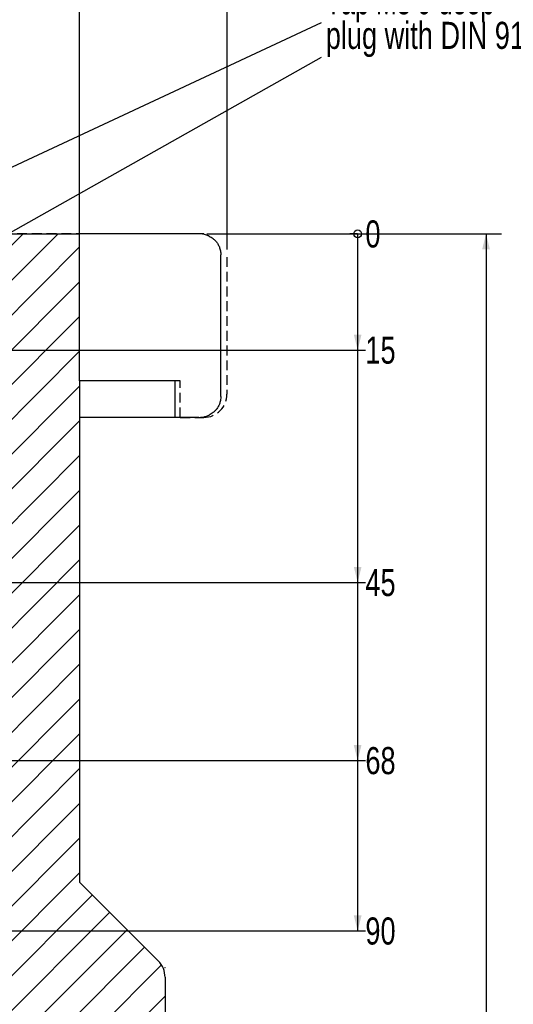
# Model space of a CAD drawing. Header units: millimetres. Extents: x 8 to 862, y 8 to 585.
# Tile 56 of 84: x 411 to 475, y 330 to 457. Entities that reach past the tile are written whole.
import ezdxf

# ---------------------------------------------------------------- set-up
doc = ezdxf.new("R2010")
doc.units = ezdxf.units.MM
doc.header["$PDSIZE"] = -1
doc.linetypes.add('HIDDEN', pattern=[1.905, 1.27, -0.635])
for name, color, linetype in [('DIMENSIONS', 2, 'Continuous'), ('HATCH', 3, 'Continuous'), ('HIDDEN', 3, 'HIDDEN'), ('TEXT', 2, 'Continuous')]:
    doc.layers.add(name, color=color, linetype=linetype)
doc.layers.add('OUTLINE', color=7, linetype='Continuous', lineweight=25)
doc.styles.add('SLDTEXTSTYLE0', font='TXT', dxfattribs={"width": 0.75})
doc.styles.add('SLDTEXTSTYLE3', font='TXT', dxfattribs={"width": 0.692308})
doc.dimstyles.new('SLDDIMSTYLE19', dxfattribs={"dimtxt": 0.18, "dimasz": 2, "dimexe": 0, "dimexo": 0.0625, "dimgap": 0, "dimtad": 0, "dimtih": 1, "dimtoh": 1, "dimdec": 0, "dimrnd": 1e-09, "dimzin": 0, "dimdsep": 46, "dimtxsty": 'Standard', "dimsah": 1, "dimcen": 0.09, "dimadec": 0, "dimazin": 0, "dimtfac": 2, "dimtdec": 0, "dimtofl": 0, "dimtmove": 0, "dimatfit": 3, "dimfxl": 0, "dimfrac": 2, "dimtolj": 1, "dimtzin": 0, "dimarcsym": 0})
doc.dimstyles.new('SLDDIMSTYLE2', dxfattribs={"dimtxt": 3.5, "dimasz": 2, "dimexe": 0, "dimexo": 0.0625, "dimgap": 0.875, "dimtad": 1, "dimrnd": 1e-09, "dimzin": 12, "dimdsep": 46, "dimtxsty": 'SLDTEXTSTYLE0', "dimsah": 1, "dimcen": 0.09, "dimadec": 0, "dimazin": 3, "dimtfac": 1, "dimtofl": 0, "dimtmove": 0, "dimatfit": 3, "dimfxl": 0, "dimfrac": 2, "dimtolj": 1, "dimtzin": 12, "dimarcsym": 0})
doc.dimstyles.new('SLDDIMSTYLE3', dxfattribs={"dimtxt": 3.5, "dimasz": 2, "dimexe": 0, "dimexo": 0.0625, "dimgap": 0.875, "dimtad": 1, "dimrnd": 1e-09, "dimzin": 12, "dimdsep": 46, "dimtxsty": 'SLDTEXTSTYLE0', "dimsah": 1, "dimcen": 0.09, "dimadec": 0, "dimazin": 3, "dimtol": 1, "dimtp": 0.05, "dimtm": 0.05, "dimtfac": 1, "dimtofl": 0, "dimtmove": 0, "dimatfit": 3, "dimfxl": 0, "dimfrac": 2, "dimtolj": 1, "dimarcsym": 0})
doc.dimstyles.new('SLDDIMSTYLE4', dxfattribs={"dimtxt": 3.5, "dimasz": 2, "dimexe": 0, "dimexo": 0.0625, "dimgap": 0.875, "dimtad": 1, "dimrnd": 1e-09, "dimzin": 12, "dimdsep": 46, "dimtxsty": 'SLDTEXTSTYLE0', "dimsah": 1, "dimcen": 0.09, "dimadec": 0, "dimazin": 3, "dimtol": 1, "dimtp": 0.1, "dimtfac": 1, "dimtofl": 0, "dimtmove": 0, "dimatfit": 3, "dimfxl": 0, "dimfrac": 2, "dimtolj": 1, "dimarcsym": 0})
doc.dimstyles.new('SLDDIMSTYLE5', dxfattribs={"dimtxt": 3.5, "dimasz": 0.333333, "dimexe": 0, "dimexo": 0.0625, "dimgap": 0.875, "dimtad": 0, "dimtih": 1, "dimtoh": 1, "dimdec": 0, "dimrnd": 1e-09, "dimdsep": 46, "dimtxsty": 'SLDTEXTSTYLE0', "dimblk1": 'ORIGIN', "dimblk2": 'ORIGIN', "dimsah": 1, "dimcen": 0.09, "dimadec": 0, "dimazin": 2, "dimtfac": 1, "dimtdec": 0, "dimtofl": 0, "dimtmove": 0, "dimatfit": 3, "dimldrblk": 'ORIGIN', "dimfxl": 0, "dimfrac": 2, "dimtolj": 1, "dimtzin": 12, "dimarcsym": 0})
doc.dimstyles.new('SLDDIMSTYLE6', dxfattribs={"dimtxt": 3.5, "dimasz": 2, "dimexe": 0, "dimexo": 0.0625, "dimgap": 0.875, "dimtad": 0, "dimtih": 1, "dimtoh": 1, "dimrnd": 1e-09, "dimzin": 12, "dimdsep": 46, "dimtxsty": 'SLDTEXTSTYLE0', "dimsah": 1, "dimcen": 0.09, "dimadec": 0, "dimazin": 3, "dimtfac": 1, "dimtofl": 0, "dimtmove": 0, "dimatfit": 3, "dimfxl": 0, "dimfrac": 2, "dimtolj": 1, "dimtzin": 12, "dimarcsym": 0})

# ---------------------------------------------------------------- blocks, each defined once
blk = doc.blocks.new('_D_2')
at = {"layer": 'DIMENSIONS'}
for p, q in [((270.21, 427.83), (270.21, 472.14)), ((438.21, 427.83), (438.21, 472.14)), ((270.21, 470.14), (438.21, 470.14))]:
    blk.add_line(p, q, dxfattribs=at)
for points in [[(270.21, 470.14), (272.21, 469.64), (272.21, 470.64)], [(438.21, 470.14), (436.21, 470.64), (436.21, 469.64)]]:
    blk.add_solid(points, dxfattribs=at)
at = {"layer": 'DIMENSIONS', "char_height": 3.5, "attachment_point": 1, "style": 'SLDTEXTSTYLE0'}
for s, insert in [('%%c', (347.69, 474.65)), ('168', (352.97, 474.65))]:
    blk.add_mtext(s, dxfattribs=dict(at, insert=insert))
blk = doc.blocks.new('_Origin')
at = {"color": 0, "linetype": 'ByBlock', "lineweight": -2}
blk.add_line((0, 0), (-1, 0), dxfattribs=at)
blk.add_circle((0, 0), 0.5, dxfattribs=at)
blk = doc.blocks.new('_D_5')
at = {"layer": 'DIMENSIONS'}
blk.add_line((436.21, 429.83), (456.1, 429.83), dxfattribs=at)
blk.add_blockref('_Origin', (455.1, 429.83), dxfattribs=at)
at = {"layer": 'DIMENSIONS', "insert": (456.1, 431.57), "char_height": 3.5, "attachment_point": 1, "style": 'SLDTEXTSTYLE0'}
blk.add_mtext('0', dxfattribs=at)
blk = doc.blocks.new('_D_6')
at = {"layer": 'DIMENSIONS'}
for p, q in [((455.1, 429.83), (455.1, 414.83)), ((369.14, 414.83), (456.1, 414.83))]:
    blk.add_line(p, q, dxfattribs=at)
blk.add_solid([(455.1, 414.83), (455.6, 416.83), (454.6, 416.83)], dxfattribs=at)
at = {"layer": 'DIMENSIONS', "insert": (456.1, 416.57), "char_height": 3.5, "attachment_point": 1, "style": 'SLDTEXTSTYLE0'}
blk.add_mtext('15', dxfattribs=at)
blk = doc.blocks.new('_D_7')
at = {"layer": 'DIMENSIONS'}
for p, q in [((455.1, 414.83), (455.1, 384.83)), ((373.96, 384.83), (456.1, 384.83))]:
    blk.add_line(p, q, dxfattribs=at)
blk.add_solid([(455.1, 384.83), (455.6, 386.83), (454.6, 386.83)], dxfattribs=at)
at = {"layer": 'DIMENSIONS', "insert": (456.1, 386.57), "char_height": 3.5, "attachment_point": 1, "style": 'SLDTEXTSTYLE0'}
blk.add_mtext('45', dxfattribs=at)
blk = doc.blocks.new('_D_8')
at = {"layer": 'DIMENSIONS'}
for p, q in [((455.1, 384.83), (455.1, 361.83)), ((377.76, 361.83), (456.1, 361.83))]:
    blk.add_line(p, q, dxfattribs=at)
blk.add_solid([(455.1, 361.83), (455.6, 363.83), (454.6, 363.83)], dxfattribs=at)
at = {"layer": 'DIMENSIONS', "insert": (456.1, 363.57), "char_height": 3.5, "attachment_point": 1, "style": 'SLDTEXTSTYLE0'}
blk.add_mtext('68', dxfattribs=at)
blk = doc.blocks.new('_D_9')
at = {"layer": 'DIMENSIONS'}
for p, q in [((455.1, 361.83), (455.1, 339.83)), ((390.73, 339.83), (456.1, 339.83))]:
    blk.add_line(p, q, dxfattribs=at)
blk.add_solid([(455.1, 339.83), (455.6, 341.83), (454.6, 341.83)], dxfattribs=at)
at = {"layer": 'DIMENSIONS', "insert": (456.1, 341.57), "char_height": 3.5, "attachment_point": 1, "style": 'SLDTEXTSTYLE0'}
blk.add_mtext('90', dxfattribs=at)
blk = doc.blocks.new('_D_29')
at = {"layer": 'DIMENSIONS'}
for p, q in [((289.26, 411.83), (289.26, 464.14)), ((419.16, 411.83), (419.16, 464.14)), ((289.26, 462.14), (419.16, 462.14))]:
    blk.add_line(p, q, dxfattribs=at)
for points in [[(289.26, 462.14), (291.26, 461.64), (291.26, 462.64)], [(419.16, 462.14), (417.16, 462.64), (417.16, 461.64)]]:
    blk.add_solid(points, dxfattribs=at)
at = {"layer": 'DIMENSIONS', "attachment_point": 1, "style": 'SLDTEXTSTYLE0'}
for s, insert, char_height in [('+', (358.88, 469.61), 2.5), ('0,10', (360.9, 469.61), 2.5), ('%%c', (341.05, 466.65), 3.5), ('129,9', (346.33, 466.65), 3.5), ('0', (360.9, 465.64), 2.5)]:
    blk.add_mtext(s, dxfattribs=dict(at, insert=insert, char_height=char_height))
blk = doc.blocks.new('_D_30')
at = {"layer": 'DIMENSIONS'}
for p, q in [((435.59, 429.83), (473.7, 429.83)), ((471.7, 429.83), (471.7, 203.54)), ((389.23, 203.54), (473.7, 203.54))]:
    blk.add_line(p, q, dxfattribs=at)
for points in [[(471.7, 429.83), (471.2, 427.83), (472.2, 427.83)], [(471.7, 203.54), (472.2, 205.54), (471.2, 205.54)]]:
    blk.add_solid(points, dxfattribs=at)
at = {"layer": 'DIMENSIONS', "attachment_point": 1, "rotation": 90, "style": 'SLDTEXTSTYLE0'}
for s, insert, char_height in [('±0,05', (468.2, 319.19), 2.5), ('226,3', (467.19, 306.26), 3.5)]:
    blk.add_mtext(s, dxfattribs=dict(at, insert=insert, char_height=char_height))
blk = doc.blocks.new('SW_NOTE_0_5')
at = {"layer": 'TEXT', "color": 0, "char_height": 3.5, "attachment_point": 1}
for s, insert, style in [('Tap M8 9 deep', (0.57, 4.56), 'SLDTEXTSTYLE3'), ('plug with DIN 916 M8x8', (0.57, 0.09), 'SLDTEXTSTYLE0')]:
    blk.add_mtext(s, dxfattribs=dict(at, insert=insert, style=style))

msp = doc.modelspace()

# ---------------------------------------------------------------- hatches: boundary and pattern name
at = {"layer": 'HATCH'}
h = msp.add_hatch(dxfattribs=at)
h.set_pattern_fill('ANSI31', color=256, angle=3e-322, style=0)
edge = h.paths.add_edge_path(flags=0)
edge.add_arc((427.20884, 176.08726), 3, 270, 360)
edge.add_line((430.20884, 176.08726), (430.20884, 204.63342))
edge.add_line((430.20884, 204.63342), (424.35884, 204.63342))
edge.add_line((424.35884, 204.63342), (424.35884, 271.73342))
edge.add_line((424.35884, 271.73342), (411.35884, 271.73342))
edge.add_line((411.35884, 271.73342), (409.31591, 275.13342))
edge.add_line((409.31591, 275.13342), (411.35884, 278.53342))
edge.add_line((411.35884, 278.53342), (424.35884, 278.53342))
edge.add_line((424.35884, 278.53342), (424.35884, 284.73342))
edge.add_line((424.35884, 284.73342), (430.20884, 284.73342))
edge.add_line((430.20884, 284.73342), (430.20884, 333.84078))
edge.add_arc((427.20884, 333.84078), 3, 0, 45)
edge.add_line((429.33016, 335.9621), (419.15884, 346.13342))
edge.add_line((419.15884, 346.13342), (419.15884, 410.83342))
edge.add_line((419.15884, 410.83342), (419.15884, 429.83342))
edge.add_line((419.15884, 429.83342), (405.45884, 429.83342))
edge.add_line((405.45884, 429.83342), (405.45884, 173.08726))
edge.add_line((405.45884, 173.08726), (427.20884, 173.08726))

# ---------------------------------------------------------------- linework, layer by layer
at = {"color": 51, "linetype": 'Continuous', "lineweight": 18}
msp.add_point((430.20884, 335.08342), dxfattribs=at)
at = {"layer": 'HIDDEN'}
for p, q in [((435.20884, 429.83342), (273.20884, 429.83342)), ((435.20884, 429.83342), (273.20884, 429.83342)), ((438.20884, 426.83342), (438.20884, 409.13342)), ((432.15884, 410.83342), (419.15884, 410.83342)), ((432.15884, 406.13342), (432.15884, 410.83342)), ((432.15884, 406.13342), (435.20884, 406.13342))]:
    msp.add_line(p, q, dxfattribs=at)
msp.add_arc((435.20884, 409.13342), 3, 270, 0, dxfattribs=at)
at = {"layer": 'OUTLINE'}
for p, q in [((405.45884, 429.83342), (419.15884, 429.83342)), ((419.15884, 410.83342), (419.15884, 429.83342)), ((434.58918, 429.83342), (419.15884, 429.83342)), ((437.40339, 408.84014), (437.40339, 427.12673)), ((419.15884, 410.83342), (419.15884, 346.13342)), ((431.51475, 410.83342), (419.15884, 410.83342)), ((431.51475, 406.13342), (431.51475, 410.83342)), ((431.51475, 406.13342), (419.15884, 406.13342)), ((434.58918, 406.13342), (431.51475, 406.13342)), ((419.15884, 346.13342), (429.33016, 335.9621)), ((430.20884, 333.84078), (430.20884, 284.73342))]:
    msp.add_line(p, q, dxfattribs=at)
msp.add_arc((427.20884, 333.84078), 3, 0, 45, dxfattribs=at)
for points, knots in [([(435.90339, 429.53504), (435.86714, 429.55188), (435.75492, 429.60402), (435.56062, 429.67771), (435.31687, 429.74901), (435.0655, 429.79937), (434.82145, 429.82854), (434.66222, 429.83189), (434.58918, 429.83342)], [0, 0, 0, 0, 0.088253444, 0.273222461, 0.458188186, 0.648468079, 0.838750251, 1, 1, 1, 1]), ([(435.90339, 429.53504), (435.99137, 429.48947), (436.17021, 429.39683), (436.38116, 429.24667), (436.54681, 429.10686), (436.67389, 428.98355), (436.79088, 428.85347), (436.91067, 428.70063), (437.02715, 428.52498), (437.13605, 428.32425), (437.22611, 428.1168), (437.30243, 427.88978), (437.35989, 427.6451), (437.39695, 427.38583), (437.40086, 427.21232), (437.40279, 427.12673)], [0, 0, 0, 0, 0.0872374, 0.177318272, 0.232475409, 0.287646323, 0.34436692, 0.401095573, 0.478751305, 0.556426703, 0.636243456, 0.716068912, 0.811552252, 0.90704174, 1, 1, 1, 1]), ([(437.40255, 408.84014), (437.40092, 408.75882), (437.39749, 408.58743), (437.36125, 408.32804), (437.30356, 408.08099), (437.22803, 407.85552), (437.13951, 407.64973), (437.03043, 407.447), (436.8826, 407.22342), (436.72001, 407.02858), (436.55045, 406.86314), (436.38475, 406.72303), (436.17287, 406.57167), (435.99409, 406.47888), (435.90339, 406.4318)], [0, 0, 0, 0, 0.088326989, 0.186148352, 0.283957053, 0.361730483, 0.439494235, 0.519233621, 0.598954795, 0.709359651, 0.76602119, 0.822671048, 0.910031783, 1, 1, 1, 1]), ([(434.58918, 406.13342), (434.66223, 406.13494), (434.80833, 406.13798), (435.0279, 406.16265), (435.24674, 406.20235), (435.46727, 406.25997), (435.68762, 406.33432), (435.83132, 406.39924), (435.90339, 406.4318)], [0, 0, 0, 0, 0.1612670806, 0.3225333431, 0.4872623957, 0.6519980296, 0.8254702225, 1, 1, 1, 1])]:
    msp.add_open_spline(points, degree=3, knots=knots, dxfattribs=at)

# ---------------------------------------------------------------- block references
at = {"layer": 'TEXT'}
msp.add_blockref('SW_NOTE_0_5', (450.40595, 457.11821), dxfattribs=at)

# ---------------------------------------------------------------- dimensions: what is measured, and where the dimension line sits
at = {"layer": 'DIMENSIONS'}
for base, p1, p2, dimstyle, picture, middle in [((438.20884, 470.14116), (270.20884, 426.83342), (438.20884, 426.83342), 'SLDDIMSTYLE2', '_D_2', (354.20884, 470.14116)), ((419.15884, 462.14116), (289.25884, 410.83342), (419.15884, 410.83342), 'SLDDIMSTYLE4', '_D_29', (354.20884, 462.14116))]:
    dim = msp.add_linear_dim(base=base, p1=p1, p2=p2, text='%%c<>', dimstyle=dimstyle, dxfattribs=at)
    dim.commit()
    dim.dimension.update_dxf_attribs({"geometry": picture, "text_midpoint": middle, "dimtype": 160})
for feature_location, offset, origin, dimstyle, picture, middle in [((435.2088394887, 429.8334182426), (20.8924600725, 0), (435.2088394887, 429.8334182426), 'SLDDIMSTYLE5', '_D_5', (457.394355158, 429.8334182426)), ((368.13935, 414.83342), (87.96195, 0), (435.20884, 429.83342), 'SLDDIMSTYLE6', '_D_6', (458.68741, 414.83342)), ((372.96341, 384.83319), (83.13789, 0), (435.20884, 429.83342), 'SLDDIMSTYLE6', '_D_7', (458.68741, 384.83319)), ((376.7576, 361.8323), (79.3437, 0), (435.20884, 429.83342), 'SLDDIMSTYLE6', '_D_8', (458.68741, 361.8323)), ((389.72815, 339.83342), (66.37315, 0), (435.20884, 429.83342), 'SLDDIMSTYLE6', '_D_9', (458.68741, 339.83342))]:
    dim = msp.add_ordinate_dim(feature_location=feature_location, offset=offset, dtype=0, origin=origin, dimstyle=dimstyle, dxfattribs=at)
    dim.commit()
    dim.dimension.update_dxf_attribs({"geometry": picture, "text_midpoint": middle})
dim = msp.add_linear_dim(base=(471.70139, 203.53726), p1=(434.58919, 429.83342), p2=(388.22766, 203.53726), angle=90, dimstyle='SLDDIMSTYLE3', dxfattribs=at)
dim.commit()
dim.dimension.update_dxf_attribs({"geometry": '_D_30', "text_midpoint": (471.70139, 316.68534), "dimtype": 160})

# ---------------------------------------------------------------- leaders
at = {"layer": 'TEXT'}
for points in [[(386.7648, 427.44379), (450.40595, 457.11821)], [(405.45884, 427.34067), (450.40595, 452.63158)]]:
    msp.add_leader(points, dimstyle='SLDDIMSTYLE19', dxfattribs=at)

doc.saveas('drawing.dxf')
